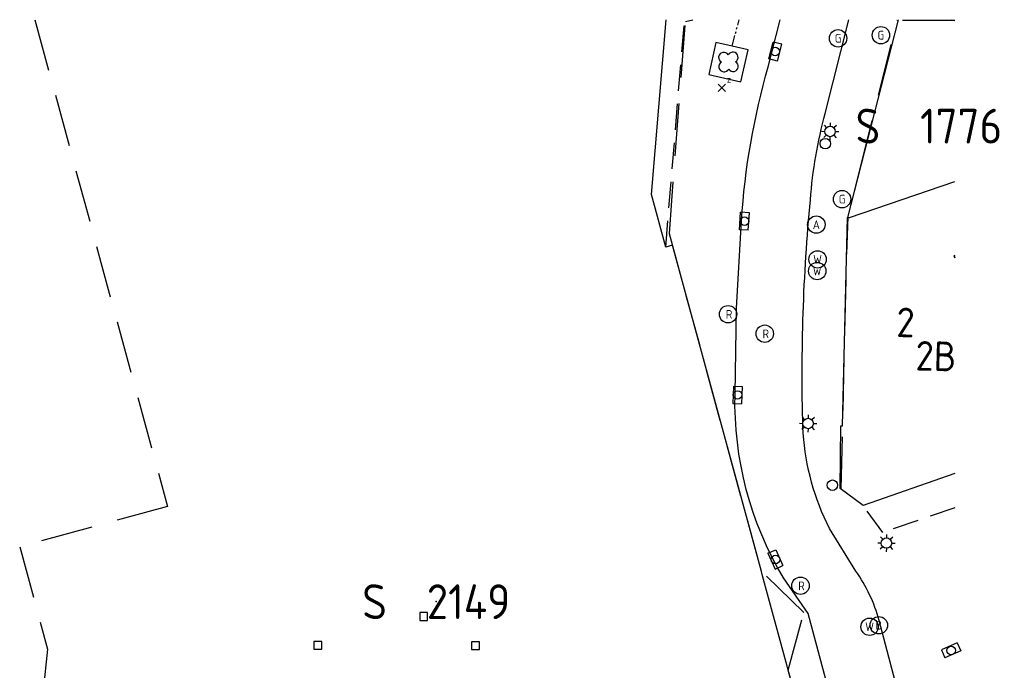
# Model space of a CAD drawing. Header units: metres. Extents: x 233700 to 233843, y 557019 to 557195.
# Tile 6 of 6: x 233784 to 233840, y 557156 to 557193. Entities that reach past the tile are written whole.
import ezdxf
from ezdxf.enums import TextEntityAlignment as Align

# ---------------------------------------------------------------- set-up
doc = ezdxf.new("R2010")
doc.units = ezdxf.units.M
for name, pattern in [('BORDER', [44.45, 12.7, -6.35, 12.7, -6.35, 0, -6.35]), ('PHANTOM2', [1.25, 0.625, -0.125, 0.125, -0.125, 0.125, -0.125]), ('SK', [4.5, 3, -1.5]), ('STREEP', [4.5, 3, -1.5]), ('STREEP2', [2.25, 1.5, -0.75])]:
    doc.linetypes.add(name, pattern=pattern)
for name, color, linetype in [('B01_Hoofdgebouw', 2, 'Continuous'), ('B07_Tussenmuur', 9, 'STREEP'), ('B16_Luifel', 251, 'STREEP2'), ('B30_Hoofdgebouw_leveren_GBKN', 4, 'Continuous'), ('G01-D', 212, 'SK'), ('Q18_Fietsklemmen', 6, 'PHANTOM2'), ('Q20_Straatkolk_hart', 7, 'Continuous'), ('Q21_Lichtmast', 7, 'Continuous'), ('Q22_Paal', 7, 'Continuous'), ('Q26_Boom', 82, 'Continuous'), ('Q28_Rioolput', 7, 'Continuous'), ('Q67_Brandkraan', 7, 'Continuous'), ('Q76_Afsl_gas', 7, 'Continuous'), ('Q77_Afsl_water', 7, 'Continuous'), ('Q78_Afsl_onb', 7, 'Continuous'), ('Q93_Ondersteunpaal', 7, 'Continuous'), ('Q98_Zitbank', 3, 'Continuous'), ('V02_Kantopenverh', 253, 'Continuous'), ('V03_Kanttegelverh', 254, 'Continuous'), ('V09_Scheidingverharding', 255, 'Continuous'), ('Z01', 7, 'Continuous'), ('Z02_Huisnummer', 7, 'Continuous')]:
    doc.layers.add(name, color=color, linetype=linetype)
doc.styles.add('ISO', font='iso.shx')
doc.styles.get("Standard").update_dxf_attribs({"font": 'isocp.shx'})

# ---------------------------------------------------------------- blocks, each defined once
blk = doc.blocks.new('Q67_Brandkraan_put')
at = {"color": 0}
blk.add_circle((0, 0), 0.5, dxfattribs=at)
blk.add_text('B', height=0.5, dxfattribs=at).set_placement((0, 0), align=Align.MIDDLE_CENTER)
blk = doc.blocks.new('Q77_AFSL_WATER')
at = {"color": 0}
blk.add_circle((0, 0), 0.5, dxfattribs=at)
blk.add_text('W', height=0.5, dxfattribs=at).set_placement((0, 0), align=Align.MIDDLE_CENTER)
blk = doc.blocks.new('Q26_Boom')
at = {"color": 0}
for centre, start, end in [((-0.2746, 0.245516), 30.8855417, 242.2107579), ((-0.2746, 0.245516), 30.8855417, 242.2107579), ((0.246823, 0.260184), 301.0404269, 152.3371873), ((0.2616, -0.260516), 210.8855417, 62.2107579), ((-0.259823, -0.275184), 121.0404269, 332.3371873)]:
    blk.add_arc(centre, 0.299, start, end, dxfattribs=at)
blk = doc.blocks.new('Q76_AFSL_GAS')
at = {"color": 0}
blk.add_circle((0, 0), 0.5, dxfattribs=at)
blk.add_text('G', height=0.5, dxfattribs=at).set_placement((0, 0), align=Align.MIDDLE_CENTER)
blk = doc.blocks.new('Q21_Lichtmast')
at = {"color": 0}
for p, q in [((-0.5, 0.01), (-0.3, 0.006)), ((-0.347, 0.361), (-0.209, 0.216)), ((0.01, 0.5), (0.006, 0.3)), ((0.36, 0.347), (0.216, 0.208)), ((-0.216, -0.208), (-0.362, -0.347)), ((-0.007, -0.3), (-0.01, -0.498)), ((0.208, -0.216), (0.347, -0.361)), ((0.3, -0.006), (0.499, -0.009))]:
    blk.add_line(p, q, dxfattribs=at)
blk.add_circle((0, 0), 0.3, dxfattribs=at)
blk = doc.blocks.new('Q78_AFSL_ONB')
at = {"color": 0}
blk.add_circle((0, 0), 0.5, dxfattribs=at)
blk.add_text('A', height=0.5, dxfattribs=at).set_placement((0, 0), align=Align.MIDDLE_CENTER)
blk = doc.blocks.new('Q28_Rioolput')
at = {"color": 0}
blk.add_circle((0, 0), 0.5, dxfattribs=at)
blk.add_text('R', height=0.5, dxfattribs=at).set_placement((0.057, -0.008), align=Align.MIDDLE_CENTER)
blk = doc.blocks.new('Q98_Zitbank')
at = {"color": 0}
for p, q in [((-0.216, 0.207), (0, 0)), ((-0.208, -0.215), (0, 0)), ((0, 0), (0.207, 0.216)), ((0, 0), (0.216, -0.208))]:
    blk.add_line(p, q, dxfattribs=at)
blk.add_text('z', height=0.4, dxfattribs=at).set_placement((0.291, 0.288))
blk = doc.blocks.new('Q20_STRAATKOLK_HART')
at = {"color": 0}
for p, q in [((-0.5, 0.25), (-0.5, -0.25)), ((0.5, 0.25), (-0.5, 0.25)), ((0.5, 0.25), (0.5, -0.25)), ((0.5, -0.25), (-0.5, -0.25))]:
    blk.add_line(p, q, dxfattribs=at)
blk.add_circle((0, 0), 0.245, dxfattribs=at)
blk = doc.blocks.new('Q93_ONDERSTEUNPAAL')
at = {"linetype": 'BORDER'}
blk.add_lwpolyline([(-0.225, 0.225), (-0.225, -0.225), (0.225, -0.225), (0.225, 0.225)], close=True, dxfattribs=at)
blk = doc.blocks.new('Q22_Paal')
at = {"color": 0}
blk.add_circle((0, 0), 0.3, dxfattribs=at)
blk = doc.blocks.new('Z01')
at = {"color": 0}
blk.add_point((0, 0), dxfattribs=at)
at = {"color": 0, "style": 'ISO', "oblique": 15}
blk.add_attdef('Z01', text='', height=1.8, dxfattribs=at).set_placement((0, 0), align=Align.MIDDLE)

msp = doc.modelspace()

# ---------------------------------------------------------------- linework, layer by layer
at = {"layer": 'B01_Hoofdgebouw'}
for points in [[(233820.7, 557180.3), (233819.89, 557183.31), (233820.732, 557193.361)], [(233837.125, 557193.361), (233837.304, 557193.317)], [(233831.14, 557181.998), (233831.25, 557181.995), (233837.304, 557184.07)], [(233832.038, 557165.446), (233830.721, 557166.433), (233830.765, 557170.024), (233830.852, 557170.025), (233831.14, 557181.998)], [(233826.2, 557161.65), (233821.09, 557180.4), (233820.7, 557180.3)], [(233837.304, 557167.29), (233832.038, 557165.446)]]:
    msp.add_lwpolyline(points, dxfattribs=at)
at = {"layer": 'B01_Hoofdgebouw', "linetype": 'Continuous'}
msp.add_lwpolyline([(233834.361, 557124.372), (233834.34, 557124.48), (233834.27, 557124.83), (233834.46, 557124.92), (233832.61, 557138.25), (233827.74, 557155.98)], dxfattribs=at)
at = {"layer": 'B07_Tussenmuur'}
msp.add_lwpolyline([(233837.304, 557179.818), (233837.262, 557179.803), (233837.304, 557179.676)], dxfattribs=at)
at = {"layer": 'B16_Luifel'}
for points in [[(233820.7, 557180.3), (233821.779, 557193.361)], [(233837.304, 557165.32), (233833.167, 557163.907), (233832.038, 557165.446)]]:
    msp.add_lwpolyline(points, dxfattribs=at)
at = {"layer": 'B30_Hoofdgebouw_leveren_GBKN'}
for points in [[(233826.264, 557161.416), (233826.2, 557161.65)], [(233827.676, 557156.216), (233826.264, 557161.416)], [(233827.74, 557155.98), (233827.676, 557156.216)]]:
    msp.add_lwpolyline(points, dxfattribs=at)
at = {"layer": 'G01-D'}
for points in [[(233784.448, 557193.361), (233792.073, 557165.395), (233783.584, 557163.078), (233785.19, 557157.193), (233784.929, 557154.821), (233784.529, 557154.759), (233784.57, 557154.01)], [(233834.339, 557124.172), (233834.569, 557124.167), (233832.61, 557138.25), (233827.74, 557155.98), (233828.64, 557159.3), (233826.2, 557161.65), (233820.91, 557181.059), (233821.826, 557193.249), (233822.26, 557193.361)], [(233830.774, 557166.402), (233831.114, 557180.424), (233831.173, 557182.046), (233831.84, 557184.666), (233833.991, 557193.307)], [(233833.991, 557193.307), (233834.005, 557193.361)], [(233837.304, 557193.313), (233833.991, 557193.307)], [(233837.304, 557179.676), (233837.262, 557179.803), (233837.304, 557179.818)]]:
    msp.add_lwpolyline(points, dxfattribs=at)
at = {"layer": 'Q18_Fietsklemmen'}
msp.add_lwpolyline([(233824.506, 557191.844), (233824.922, 557193.361)], dxfattribs=at)
at = {"layer": 'V02_Kantopenverh'}
for points in [[(233837.304, 557123.521), (233836.219, 557129.55, 0.014965), (233833.589, 557141.32), (233830.83, 557151.94), (233828.89, 557159.24), (233827.47, 557161.29, -0.14146), (233824.68, 557171.85), (233824.76, 557176.79), (233825.05, 557181.81, -0.05355), (233826.59, 557190.66), (233827.269, 557193.361)], [(233829.946, 557164.453, -0.100239), (233828.58, 557169.96, -0.030783), (233829.01, 557183.02, -0.045999), (233829.86, 557187.98), (233831.218, 557193.361)], [(233836.395, 557145.952), (233835.93, 557147.79), (233834.51, 557152.97), (233832.959, 557158.85, 0.084119), (233831.629, 557161.68), (233830.11, 557164.12), (233829.946, 557164.453)]]:
    msp.add_lwpolyline(points, format="xyb", dxfattribs=at)
at = {"layer": 'V03_Kanttegelverh'}
msp.add_lwpolyline([(233834.045, 557193.361), (233831.14, 557181.998)], dxfattribs=at)
at = {"layer": 'V09_Scheidingverharding', "linetype": 'Continuous'}
msp.add_lwpolyline([(233824.506, 557191.844), (233823.576, 557192.054), (233823.166, 557190.204), (233825.006, 557189.784), (233825.436, 557191.634), (233824.506, 557191.844)], dxfattribs=at)

# ---------------------------------------------------------------- block references
at = {"layer": 'Q20_Straatkolk_hart'}
for p, rotation in [((233826.993, 557191.53), 255.5801634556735), ((233825.223, 557181.78), 266.6868147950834), ((233824.823, 557171.8), 88.03959465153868), ((233827.003, 557162.35), 113.9888943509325), ((233837.093, 557157.121), 23.76539902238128)]:
    msp.add_blockref('Q20_STRAATKOLK_HART', p, dxfattribs=dict(at, rotation=rotation))
at = {"layer": 'Q21_Lichtmast'}
for p in [(233830.14, 557186.94), (233828.88, 557170.16), (233833.38, 557163.29)]:
    msp.add_blockref('Q21_Lichtmast', p, dxfattribs=at)
at = {"layer": 'Q22_Paal'}
for p in [(233829.866, 557186.239), (233830.276, 557166.616)]:
    msp.add_blockref('Q22_Paal', p, dxfattribs=at)
at = {"layer": 'Q26_Boom'}
msp.add_blockref('Q26_Boom', (233824.31, 557190.94), dxfattribs=at)
at = {"layer": 'Q28_Rioolput'}
for p in [(233824.28, 557176.44), (233826.39, 557175.32), (233828.44, 557160.84)]:
    msp.add_blockref('Q28_Rioolput', p, dxfattribs=at)
at = {"layer": 'Q67_Brandkraan'}
msp.add_blockref('Q67_Brandkraan_put', (233832.94, 557158.57), dxfattribs=at)
at = {"layer": 'Q76_Afsl_gas'}
for p in [(233830.6, 557192.29), (233833.06, 557192.47), (233830.83, 557183.05)]:
    msp.add_blockref('Q76_AFSL_GAS', p, dxfattribs=at)
at = {"layer": 'Q77_Afsl_water'}
for p in [(233829.42, 557179.59), (233829.4, 557178.92), (233832.41, 557158.48)]:
    msp.add_blockref('Q77_AFSL_WATER', p, dxfattribs=at)
at = {"layer": 'Q78_Afsl_onb'}
msp.add_blockref('Q78_AFSL_ONB', (233829.35, 557181.59), dxfattribs=at)
at = {"layer": 'Q93_Ondersteunpaal'}
for p in [(233806.791, 557159.075), (233800.713, 557157.416), (233809.771, 557157.398)]:
    msp.add_blockref('Q93_ONDERSTEUNPAAL', p, dxfattribs=at)
at = {"layer": 'Q98_Zitbank'}
msp.add_blockref('Q98_Zitbank', (233823.92, 557189.45), dxfattribs=at)
at = {"layer": 'Z01'}
ref = msp.add_blockref('Z01', (233835.814, 557187.246), dxfattribs=at)
ref.add_attrib('', 'S  1776', dxfattribs={"layer": '0', "height": 2, "style": 'ISO'}).set_placement((233835.814, 557187.246), align=Align.MIDDLE)
ref = msp.add_blockref('Z01', (233807.515, 557159.925), dxfattribs=at)
ref.add_attrib('', 'S  2149', dxfattribs={"layer": '0', "height": 2, "style": 'ISO'}).set_placement((233807.515, 557159.925), align=Align.MIDDLE)

# ---------------------------------------------------------------- texts
at = {"layer": 'Z02_Huisnummer', "style": 'ISO'}
for s, p in [('2', (233834.479, 557175.967)), ('2B', (233836.227, 557174.029))]:
    msp.add_text(s, height=1.7, rotation=358.5, dxfattribs=at).set_placement(p, align=Align.MIDDLE_CENTER)

doc.saveas('drawing.dxf')
